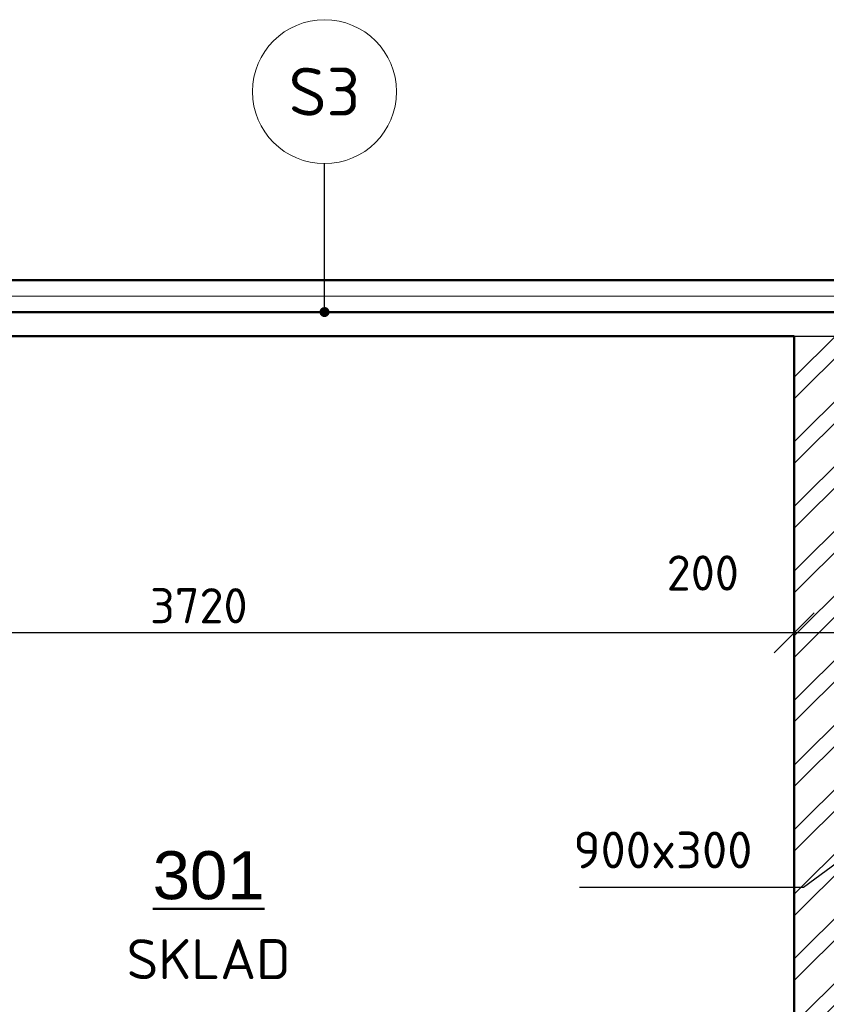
# Model space of a CAD drawing. Header units: millimetres. Extents: x -118752 to 407724, y -73278 to 155058.
# Tile 44 of 256: x 88355 to 90874, y -30197 to -27119. Entities that reach past the tile are written whole.
import ezdxf
from ezdxf.enums import TextEntityAlignment as Align

# ---------------------------------------------------------------- set-up
doc = ezdxf.new("R2010")
doc.units = ezdxf.units.MM
doc.header["$LTSCALE"] = 10
for name, color, linetype, lineweight in [('CKBUBLINY', 1, 'Continuous', 18), ('CKBUBLINY_POPIS', 3, 'Continuous', 25), ('CKIZOLACE', 1, 'Continuous', 18), ('CKKOTY', 3, 'Continuous', 25), ('CKPOPISM', 6, 'Continuous', 50), ('CKPOPISM_POPIS', 3, 'Continuous', 25), ('CKSTENY_PODROVINOU', 7, 'Continuous', 25), ('CKSTENY_REZ', 6, 'Continuous', 50), ('CKTEXTY_MALE', 3, 'Continuous', 18), ('srafy', 7, 'Continuous', 18)]:
    doc.layers.add(name, color=color, linetype=linetype, lineweight=lineweight)
doc.styles.add('Arial', font='arial.ttf', dxfattribs={"width": 0.8})
doc.styles.get("Standard").update_dxf_attribs({"font": 'isocpeur.ttf'})
doc.linetypes.add('IZOLACE_POLYSTYREN_PENOVY', pattern='A,0.001,[228,CADKON.SHX,S=0.1,R=0,X=0,Y=0],-2', length=2.001)
doc.dimstyles.new('CADKON', dxfattribs={"dimscale": 50, "dimtxt": 2.2, "dimasz": 2.5, "dimexe": 1.8, "dimexo": 5, "dimgap": 0.6, "dimtad": 1, "dimrnd": 1, "dimtxsty": 'Standard', "dimblk1": 'OBLIQUE', "dimblk2": 'OBLIQUE', "dimsah": 1, "dimcen": 2.5, "dimadec": 1, "dimazin": 2, "dimtfac": 1, "dimtdec": 4, "dimtix": 1, "dimtmove": 2, "dimatfit": 3, "dimldrblk": 'OPEN30', "dimfxl": 5, "dimfxlon": 1, "dimtolj": 1, "dimarcsym": 0})
doc.dimstyles.new('CADKON$7', dxfattribs={"dimscale": 100, "dimtxt": 2.5, "dimasz": 2.5, "dimexe": 1.8, "dimexo": 5, "dimgap": 0.6, "dimtad": 1, "dimrnd": 1, "dimtxsty": 'Standard', "dimblk1": 'OBLIQUE', "dimblk2": 'OBLIQUE', "dimsah": 1, "dimcen": 2.5, "dimadec": 1, "dimazin": 2, "dimtfac": 1, "dimtdec": 4, "dimtix": 1, "dimtmove": 0, "dimatfit": 3, "dimldrblk": 'DOTSMALL', "dimfxl": 5, "dimfxlon": 1, "dimtfill": 1, "dimtolj": 1, "dimarcsym": 0})

# ---------------------------------------------------------------- blocks, each defined once
blk = doc.blocks.new('_OBLIQUE')
at = {"color": 0, "linetype": 'ByBlock'}
blk.add_line((-0.5, -0.5), (0.5, 0.5), dxfattribs=at)
blk = doc.blocks.new('*D8097')
at = {"layer": 'CKKOTY', "color": 0, "lineweight": -2}
for p, q in [((90974.4, -28678), (90974.4, -28945.7)), ((90774.4, -29285.7), (90774.4, -28945.7)), ((90974.4, -29035.7), (90774.4, -29035.7))]:
    blk.add_line(p, q, dxfattribs=at)
at = {"layer": 'Defpoints', "color": 0}
for p in [(90774.4, -29035.7), (90974.4, -29178), (90774.4, -30328)]:
    blk.add_point(p, dxfattribs=at)
at = {"layer": 'CKKOTY', "color": 0, "lineweight": -2, "xscale": 125, "yscale": 125, "zscale": 125, "rotation": 180}
blk.add_blockref('_OBLIQUE', (90774.4, -29035.7), dxfattribs=at)
at = {"layer": 'CKKOTY', "color": 0, "lineweight": -2, "xscale": 125, "yscale": 125, "zscale": 125}
blk.add_blockref('_OBLIQUE', (90974.4, -29035.7), dxfattribs=at)
at = {"layer": 'CKKOTY', "color": 0, "insert": (90488.7, -28848.3), "char_height": 110, "attachment_point": 5}
blk.add_mtext('\\A1;200', dxfattribs=at)
blk = doc.blocks.new('_Open30')
at = {"color": 0, "lineweight": -2}
for p, q in [((-1, 0.268), (0, 0)), ((0, 0), (-1, -0.268)), ((0, 0), (-1, 0))]:
    blk.add_line(p, q, dxfattribs=at)
blk = doc.blocks.new('*D8098')
at = {"layer": 'CKKOTY', "color": 0, "lineweight": -2}
for p, q in [((87054.4, -28783), (87054.4, -28945.7)), ((90774.4, -29285.7), (90774.4, -28945.7)), ((90774.4, -29035.7), (87054.4, -29035.7))]:
    blk.add_line(p, q, dxfattribs=at)
at = {"layer": 'Defpoints', "color": 0}
for p in [(87054.4, -29035.7), (87054.4, -29283), (90774.4, -30328)]:
    blk.add_point(p, dxfattribs=at)
at = {"layer": 'CKKOTY', "color": 0, "lineweight": -2, "xscale": 125, "yscale": 125, "zscale": 125, "rotation": 180}
blk.add_blockref('_OBLIQUE', (87054.4, -29035.7), dxfattribs=at)
at = {"layer": 'CKKOTY', "color": 0, "lineweight": -2, "xscale": 125, "yscale": 125, "zscale": 125}
blk.add_blockref('_OBLIQUE', (90774.4, -29035.7), dxfattribs=at)
at = {"layer": 'CKKOTY', "color": 0, "insert": (88914.4, -28950.7), "char_height": 110, "attachment_point": 5}
blk.add_mtext('\\A1;3720', dxfattribs=at)
blk = doc.blocks.new('CKBL2112015103609', base_point=(89030.4, -30414.3))
blk = doc.blocks.new('CK_BUBBLE_1_0_0')
at = {"color": 0, "linetype": 'ByBlock', "lineweight": -2}
blk.add_circle((0, 0), 1, dxfattribs=at)

msp = doc.modelspace()

# ---------------------------------------------------------------- hatches: boundary and pattern name
at = {"layer": 'srafy', "transparency": 33554661}
h = msp.add_hatch(dxfattribs=at)
h.set_pattern_fill('ANSI32', color=256, scale=15, style=0)
h.paths.add_polyline_path([(94124.387, -29177.976), (94074.387, -29177.976), (94024.387, -29177.976), (94024.387, -29277.976), (94124.387, -29277.976), (94174.387, -29277.976), (94224.387, -29277.976), (94224.387, -28107.948), (94124.387, -28107.948)])
h.paths.add_polyline_path([(92824.387, -29277.976), (92924.387, -29277.976), (93224.387, -29277.976), (93224.387, -29177.976), (92899.387, -29177.976), (92824.387, -29177.976), (92624.387, -29177.976), (92524.387, -29177.976), (92474.387, -29177.976), (92474.387, -29277.976)])
h.paths.add_polyline_path([(92624.387, -28677.976), (92624.387, -28602.976), (92624.387, -28107.948), (92524.387, -28107.948), (92524.387, -29177.976), (92624.387, -29177.976)])
h.paths.add_polyline_path([(92824.387, -28677.976), (92824.387, -29127.976), (92899.387, -29127.976), (92899.387, -28602.976), (92674.387, -28602.976), (92674.387, -28677.976)])
h.paths.add_polyline_path([(91674.387, -29277.976), (91674.387, -29177.976), (90974.387, -29177.976), (90974.387, -29277.976), (91274.387, -29277.976), (91349.387, -29277.976)])
h.paths.add_polyline_path([(91274.387, -29277.976), (91274.387, -30177.976), (91349.387, -30177.976), (91349.387, -29973.401), (91349.387, -29482.552), (91349.387, -29277.976)])
h.paths.add_polyline_path([(90974.387, -29277.976), (90974.387, -29177.976), (90974.387, -28737.671), (90974.387, -28378.281), (90974.387, -28107.948), (90774.387, -28107.948), (90774.387, -29831.798), (90803.662, -29831.798), (90974.387, -29705.123)])
h.paths.add_polyline_path([(90803.662, -29831.798), (90774.387, -29831.798), (90774.387, -30327.976), (90974.387, -30327.976), (90974.387, -30277.976), (90974.387, -30177.976), (90974.387, -29705.123)])
h.paths.add_polyline_path([(91349.387, -30177.976), (91274.387, -30177.976), (90974.387, -30177.976), (90974.387, -30277.976), (92724.387, -30277.976), (92724.387, -30177.976)])
h.paths.add_polyline_path([(90774.387, -31282.981), (90774.387, -32277.976), (90974.387, -32277.976), (90974.387, -32177.976), (90974.387, -31127.976), (90774.387, -31127.976), (90774.387, -31182.981)])
h.paths.add_polyline_path([(90974.387, -32277.976), (92724.387, -32277.976), (92724.387, -32177.976), (90974.387, -32177.976)])
edge = h.paths.add_edge_path()
edge.add_line((92724.493, -31481.881), (92724.493, -31972.729))
edge.add_arc((92483.669, -31027.275), 975.643, 284.28396, 284.290357, ccw=False)
edge.add_line((92724.387, -31972.756), (92724.387, -32177.976))
edge.add_line((92724.387, -32177.976), (92724.387, -32277.976))
edge.add_line((92724.387, -32277.976), (92824.387, -32277.976))
edge.add_line((92824.387, -32277.976), (92924.387, -32277.976))
edge.add_line((92924.387, -32277.976), (92924.387, -30177.976))
edge.add_line((92924.387, -30177.976), (92824.387, -30177.976))
edge.add_line((92824.387, -30177.976), (92724.387, -30177.976))
edge.add_line((92724.387, -30177.976), (92724.387, -30277.976))
edge.add_line((92724.387, -30277.976), (92724.387, -30546.167))
edge.add_arc((92704.393, -30548.226), 20.1, 0, 5.87977, ccw=False)
edge.add_line((92724.493, -30548.226), (92724.493, -30907.616))
edge.add_arc((92704.393, -30907.616), 20.1, 354.12023, 360, ccw=False)
edge.add_line((92724.387, -30909.675), (92724.387, -31481.854))
edge.add_arc((92476.719, -32467.428), 1016.217, 75.887898, 75.894056, ccw=False)
h.paths.add_polyline_path([(92750.767, -28673.889), (92750.767, -28467.222), (94737.433, -28467.222), (94737.433, -28673.889)], flags=24)
h.paths.add_polyline_path([(93090.767, -28673.889), (93090.767, -28467.222), (94397.433, -28467.222), (94397.433, -28673.889)], flags=24)
h.paths.add_polyline_path([(93105.767, -28673.889), (93105.767, -28467.222), (94382.433, -28467.222), (94382.433, -28673.889)], flags=24)
h.paths.add_polyline_path([(92592.387, -28868.243), (92856.387, -28868.243), (92856.387, -29033.243), (92592.387, -29033.243)], flags=24)
h.paths.add_polyline_path([(92592.387, -28868.243), (92856.387, -28868.243), (92856.387, -29033.243), (92592.387, -29033.243)], flags=24)
h.paths.add_polyline_path([(92750.767, -28673.889), (92750.767, -28467.222), (94737.433, -28467.222), (94737.433, -28673.889)], flags=24)
h.paths.add_polyline_path([(90257.215, -28963.123), (90257.215, -28756.457), (92243.882, -28756.457), (92243.882, -28963.123)], flags=24)
h.paths.add_polyline_path([(90597.215, -28963.123), (90597.215, -28756.457), (91903.882, -28756.457), (91903.882, -28963.123)], flags=24)
h.paths.add_polyline_path([(90877.215, -28963.123), (90877.215, -28796.457), (91623.882, -28796.457), (91623.882, -28963.123)], flags=24)
h.paths.add_polyline_path([(90612.215, -28963.123), (90612.215, -28756.457), (91888.882, -28756.457), (91888.882, -28963.123)], flags=24)
h.paths.add_polyline_path([(90680.731, -31418.442), (90944.731, -31418.442), (90944.731, -31583.442), (90680.731, -31583.442)], flags=24)

# ---------------------------------------------------------------- linework, layer by layer
at = {"layer": 'CKIZOLACE'}
msp.add_line((98159.387, -28032.981), (86724.387, -28032.981), dxfattribs=at)
at = {"layer": 'CKIZOLACE', "linetype": 'IZOLACE_POLYSTYREN_PENOVY', "ltscale": 5}
msp.add_lwpolyline([(98159.387, -27982.981), (86724.387, -27982.981)], dxfattribs=at)
at = {"layer": 'CKSTENY_PODROVINOU'}
for p, q in [((86724.387, -27932.981), (100964.387, -27932.981)), ((86724.387, -28032.981), (100964.387, -28032.981)), ((97564.387, -28032.981), (87054.387, -28032.948)), ((90774.387, -28107.948), (90974.387, -28107.948))]:
    msp.add_line(p, q, dxfattribs=at)
at = {"layer": 'CKSTENY_REZ'}
for p, q in [((83017.955, -27932.981), (98159.387, -27932.981)), ((87054.387, -28032.948), (97564.387, -28032.948)), ((87054.387, -28107.948), (90774.387, -28107.948)), ((90774.387, -30327.976), (90774.387, -28107.948))]:
    msp.add_line(p, q, dxfattribs=at)

# ---------------------------------------------------------------- block references
at = {"layer": 'CKBUBLINY'}
ref = msp.add_blockref('CK_BUBBLE_1_0_0', (89307, -27343.644), dxfattribs=dict(at, xscale=225, yscale=225, zscale=225))
ref.add_attrib('NUM1', 'S3', dxfattribs={"layer": 'CKBUBLINY_POPIS', "height": 150}).set_placement((89307, -27343.644), align=Align.MIDDLE_CENTER)
at = {"layer": 'CKPOPISM'}
ref = msp.add_blockref('CKBL2112015103609', (88945.089, -30118.069), dxfattribs=dict(at, xscale=0.5, yscale=0.5, zscale=0.5))
ref.add_attrib('JMENO', 'SKLAD', dxfattribs={"layer": 'CKPOPISM_POPIS', "height": 125}).set_placement((88945.089, -30118.069), align=Align.CENTER)
ref.add_attrib('CISLO', '%%U301', dxfattribs={"height": 150, "style": 'Arial'}).set_placement((88945.089, -29868.069), align=Align.CENTER)

# ---------------------------------------------------------------- texts
at = {"layer": 'CKTEXTY_MALE', "insert": (90643.662, -29771.798), "char_height": 115, "attachment_point": 9}
msp.add_mtext('900x300', dxfattribs=at)

# ---------------------------------------------------------------- dimensions: what is measured, and where the dimension line sits
at = {"layer": 'CKKOTY'}
dim = msp.add_linear_dim(base=(90774.387, -29035.743), p1=(90974.387, -29177.976), p2=(90774.387, -30327.976), dimstyle='CADKON', override={"dimscale": 50, "dimexo": 10, "dimtmove": 2}, dxfattribs=at)
dim.commit()
dim.dimension.update_dxf_attribs({"geometry": '*D8097', "text_midpoint": (90488.66, -28848.319), "dimtype": 160})
dim = msp.add_linear_dim(base=(87054.387, -29035.743), p1=(90774.387, -30327.976), p2=(87054.387, -29282.981), dimstyle='CADKON', override={"dimscale": 50, "dimexo": 10, "dimtmove": 2}, dxfattribs=at)
dim.commit()
dim.dimension.update_dxf_attribs({"geometry": '*D8098', "text_midpoint": (88914.387, -28950.743)})

# ---------------------------------------------------------------- leaders
at = {"layer": 'CKBUBLINY'}
msp.add_leader([(89307, -28032.654), (89307, -27568.644)], dimstyle='CADKON', override={"dimasz": 2.5, "dimldrblk": 'DotSmall'}, dxfattribs=at)
at = {"layer": 'CKTEXTY_MALE', "annotation_type": 0, "has_hookline": 1, "hookline_direction": 1, "text_width": 540.5}
msp.add_leader([(91088.537, -29620.426), (90803.662, -29831.798), (90703.662, -29831.798)], dimstyle='CADKON$7', override={"dimtxt": 2.3, "dimasz": 1}, dxfattribs=at)

doc.saveas('drawing.dxf')
